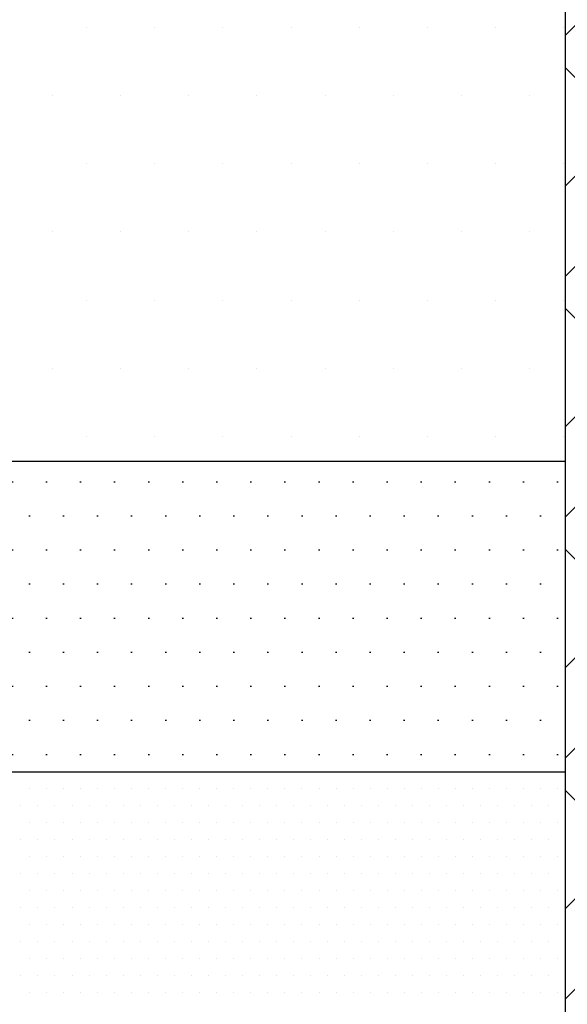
# Model space of a CAD drawing. Header units: millimetres. Extents: x 42141 to 43090, y 58789 to 59198.
# Tile 11 of 15: x 42223 to 42243, y 59123 to 59159. Entities that reach past the tile are written whole.
import ezdxf

# ---------------------------------------------------------------- set-up
doc = ezdxf.new("R2010")
doc.units = ezdxf.units.MM
doc.header["$MEASUREMENT"] = 0
for name, color, linetype in [('GROUND', 8, 'Continuous'), ('HATCH', 253, 'Continuous'), ('TRENCH', 3, 'Continuous')]:
    doc.layers.add(name, color=color, linetype=linetype)

# ---------------------------------------------------------------- blocks, each defined once
blk = doc.blocks.new('*X903')
at = {"color": 0}
for p, q in [((116.055, 186.765), (119.324, 190.035)), ((120.429, 181.196), (116.055, 185.57)), ((116.055, 181.241), (117.667, 182.853)), ((116.055, 177.927), (119.324, 181.196)), ((120.429, 172.357), (116.055, 176.732)), ((116.055, 172.402), (117.667, 174.015)), ((116.055, 169.088), (119.324, 172.357)), ((120.429, 163.518), (116.055, 167.893)), ((116.055, 163.564), (117.667, 165.176)), ((116.055, 160.249), (119.324, 163.518)), ((120.429, 154.68), (116.055, 159.054)), ((116.055, 154.725), (117.667, 156.337)), ((116.055, 151.41), (119.324, 154.68))]:
    blk.add_line(p, q, dxfattribs=at)
blk = doc.blocks.new('*X904')
at = {"color": 0}
for p, q in [((106.25, 232.5), (106.25, 232.5)), ((108.75, 232.5), (108.75, 232.5)), ((111.25, 232.5), (111.25, 232.5)), ((113.75, 232.5), (113.75, 232.5)), ((116.25, 232.5), (116.25, 232.5)), ((118.75, 232.5), (118.75, 232.5)), ((121.25, 232.5), (121.25, 232.5)), ((123.75, 232.5), (123.75, 232.5)), ((105, 230), (105, 230)), ((107.5, 230), (107.5, 230)), ((110, 230), (110, 230)), ((112.5, 230), (112.5, 230)), ((115, 230), (115, 230)), ((117.5, 230), (117.5, 230)), ((120, 230), (120, 230)), ((122.5, 230), (122.5, 230)), ((106.25, 227.5), (106.25, 227.5)), ((108.75, 227.5), (108.75, 227.5)), ((111.25, 227.5), (111.25, 227.5)), ((113.75, 227.5), (113.75, 227.5)), ((116.25, 227.5), (116.25, 227.5)), ((118.75, 227.5), (118.75, 227.5)), ((121.25, 227.5), (121.25, 227.5)), ((123.75, 227.5), (123.75, 227.5)), ((105, 225), (105, 225)), ((107.5, 225), (107.5, 225)), ((110, 225), (110, 225)), ((112.5, 225), (112.5, 225)), ((115, 225), (115, 225)), ((117.5, 225), (117.5, 225)), ((120, 225), (120, 225)), ((122.5, 225), (122.5, 225)), ((106.25, 222.5), (106.25, 222.5)), ((108.75, 222.5), (108.75, 222.5)), ((111.25, 222.5), (111.25, 222.5)), ((113.75, 222.5), (113.75, 222.5)), ((116.25, 222.5), (116.25, 222.5)), ((118.75, 222.5), (118.75, 222.5)), ((121.25, 222.5), (121.25, 222.5)), ((123.75, 222.5), (123.75, 222.5)), ((105, 220), (105, 220)), ((107.5, 220), (107.5, 220)), ((110, 220), (110, 220)), ((112.5, 220), (112.5, 220)), ((115, 220), (115, 220)), ((117.5, 220), (117.5, 220)), ((120, 220), (120, 220)), ((122.5, 220), (122.5, 220)), ((106.25, 217.5), (106.25, 217.5)), ((108.75, 217.5), (108.75, 217.5)), ((111.25, 217.5), (111.25, 217.5)), ((113.75, 217.5), (113.75, 217.5)), ((116.25, 217.5), (116.25, 217.5)), ((118.75, 217.5), (118.75, 217.5)), ((121.25, 217.5), (121.25, 217.5)), ((123.75, 217.5), (123.75, 217.5))]:
    blk.add_line(p, q, dxfattribs=at)

msp = doc.modelspace()

# ---------------------------------------------------------------- hatches: boundary and pattern name
h = msp.add_hatch()
h.set_pattern_fill('DOTS', color=256, scale=20, style=0)
h.set_pattern_definition([(0, (41896.2927, 58924.5074), (0.625, 1.25), [0, -1.25])])
h.paths.add_polyline_path([(42242.8352, 59131.3633), (42242.8352, 59142.7596), (42202.8352, 59142.7596), (42202.8352, 59131.3633)])

# ---------------------------------------------------------------- linework, layer by layer
for p, q in [((42223.1677, 59130.7574), (42223.1677, 59130.7574)), ((42223.7927, 59130.7574), (42223.7927, 59130.7574)), ((42224.4177, 59130.7574), (42224.4177, 59130.7574)), ((42225.0427, 59130.7574), (42225.0427, 59130.7574)), ((42225.6677, 59130.7574), (42225.6677, 59130.7574)), ((42226.2927, 59130.7574), (42226.2927, 59130.7574)), ((42226.9177, 59130.7574), (42226.9177, 59130.7574)), ((42227.5427, 59130.7574), (42227.5427, 59130.7574)), ((42228.1677, 59130.7574), (42228.1677, 59130.7574)), ((42228.7927, 59130.7574), (42228.7927, 59130.7574)), ((42229.4177, 59130.7574), (42229.4177, 59130.7574)), ((42230.0427, 59130.7574), (42230.0427, 59130.7574)), ((42230.6677, 59130.7574), (42230.6677, 59130.7574)), ((42231.2927, 59130.7574), (42231.2927, 59130.7574)), ((42231.9177, 59130.7574), (42231.9177, 59130.7574)), ((42232.5427, 59130.7574), (42232.5427, 59130.7574)), ((42233.1677, 59130.7574), (42233.1677, 59130.7574)), ((42233.7927, 59130.7574), (42233.7927, 59130.7574)), ((42234.4177, 59130.7574), (42234.4177, 59130.7574)), ((42235.0427, 59130.7574), (42235.0427, 59130.7574)), ((42235.6677, 59130.7574), (42235.6677, 59130.7574)), ((42236.2927, 59130.7574), (42236.2927, 59130.7574)), ((42236.9177, 59130.7574), (42236.9177, 59130.7574)), ((42237.5427, 59130.7574), (42237.5427, 59130.7574)), ((42238.1677, 59130.7574), (42238.1677, 59130.7574)), ((42238.7927, 59130.7574), (42238.7927, 59130.7574)), ((42239.4177, 59130.7574), (42239.4177, 59130.7574)), ((42240.0427, 59130.7574), (42240.0427, 59130.7574)), ((42240.6677, 59130.7574), (42240.6677, 59130.7574)), ((42241.2927, 59130.7574), (42241.2927, 59130.7574)), ((42241.9177, 59130.7574), (42241.9177, 59130.7574)), ((42242.5427, 59130.7574), (42242.5427, 59130.7574)), ((42222.8552, 59130.1324), (42222.8552, 59130.1324)), ((42223.4802, 59130.1324), (42223.4802, 59130.1324)), ((42224.1052, 59130.1324), (42224.1052, 59130.1324)), ((42224.7302, 59130.1324), (42224.7302, 59130.1324)), ((42225.3552, 59130.1324), (42225.3552, 59130.1324)), ((42225.9802, 59130.1324), (42225.9802, 59130.1324)), ((42226.6052, 59130.1324), (42226.6052, 59130.1324)), ((42227.2302, 59130.1324), (42227.2302, 59130.1324)), ((42227.8552, 59130.1324), (42227.8552, 59130.1324)), ((42228.4802, 59130.1324), (42228.4802, 59130.1324)), ((42229.1052, 59130.1324), (42229.1052, 59130.1324)), ((42229.7302, 59130.1324), (42229.7302, 59130.1324)), ((42230.3552, 59130.1324), (42230.3552, 59130.1324)), ((42230.9802, 59130.1324), (42230.9802, 59130.1324)), ((42231.6052, 59130.1324), (42231.6052, 59130.1324)), ((42232.2302, 59130.1324), (42232.2302, 59130.1324)), ((42232.8552, 59130.1324), (42232.8552, 59130.1324)), ((42233.4802, 59130.1324), (42233.4802, 59130.1324)), ((42234.1052, 59130.1324), (42234.1052, 59130.1324)), ((42234.7302, 59130.1324), (42234.7302, 59130.1324)), ((42235.3552, 59130.1324), (42235.3552, 59130.1324)), ((42235.9802, 59130.1324), (42235.9802, 59130.1324)), ((42236.6052, 59130.1324), (42236.6052, 59130.1324)), ((42237.2302, 59130.1324), (42237.2302, 59130.1324)), ((42237.8552, 59130.1324), (42237.8552, 59130.1324)), ((42238.4802, 59130.1324), (42238.4802, 59130.1324)), ((42239.1052, 59130.1324), (42239.1052, 59130.1324)), ((42239.7302, 59130.1324), (42239.7302, 59130.1324)), ((42240.3552, 59130.1324), (42240.3552, 59130.1324)), ((42240.9802, 59130.1324), (42240.9802, 59130.1324)), ((42241.6052, 59130.1324), (42241.6052, 59130.1324)), ((42242.2302, 59130.1324), (42242.2302, 59130.1324)), ((42223.1677, 59129.5074), (42223.1677, 59129.5074)), ((42223.7927, 59129.5074), (42223.7927, 59129.5074)), ((42224.4177, 59129.5074), (42224.4177, 59129.5074)), ((42225.0427, 59129.5074), (42225.0427, 59129.5074)), ((42225.6677, 59129.5074), (42225.6677, 59129.5074)), ((42226.2927, 59129.5074), (42226.2927, 59129.5074)), ((42226.9177, 59129.5074), (42226.9177, 59129.5074)), ((42227.5427, 59129.5074), (42227.5427, 59129.5074)), ((42228.1677, 59129.5074), (42228.1677, 59129.5074)), ((42228.7927, 59129.5074), (42228.7927, 59129.5074)), ((42229.4177, 59129.5074), (42229.4177, 59129.5074)), ((42230.0427, 59129.5074), (42230.0427, 59129.5074)), ((42230.6677, 59129.5074), (42230.6677, 59129.5074)), ((42231.2927, 59129.5074), (42231.2927, 59129.5074)), ((42231.9177, 59129.5074), (42231.9177, 59129.5074)), ((42232.5427, 59129.5074), (42232.5427, 59129.5074)), ((42233.1677, 59129.5074), (42233.1677, 59129.5074)), ((42233.7927, 59129.5074), (42233.7927, 59129.5074)), ((42234.4177, 59129.5074), (42234.4177, 59129.5074)), ((42235.0427, 59129.5074), (42235.0427, 59129.5074)), ((42235.6677, 59129.5074), (42235.6677, 59129.5074)), ((42236.2927, 59129.5074), (42236.2927, 59129.5074)), ((42236.9177, 59129.5074), (42236.9177, 59129.5074)), ((42237.5427, 59129.5074), (42237.5427, 59129.5074)), ((42238.1677, 59129.5074), (42238.1677, 59129.5074)), ((42238.7927, 59129.5074), (42238.7927, 59129.5074)), ((42239.4177, 59129.5074), (42239.4177, 59129.5074)), ((42240.0427, 59129.5074), (42240.0427, 59129.5074)), ((42240.6677, 59129.5074), (42240.6677, 59129.5074)), ((42241.2927, 59129.5074), (42241.2927, 59129.5074)), ((42241.9177, 59129.5074), (42241.9177, 59129.5074)), ((42242.5427, 59129.5074), (42242.5427, 59129.5074)), ((42222.8552, 59128.8824), (42222.8552, 59128.8824)), ((42223.4802, 59128.8824), (42223.4802, 59128.8824)), ((42224.1052, 59128.8824), (42224.1052, 59128.8824)), ((42224.7302, 59128.8824), (42224.7302, 59128.8824)), ((42225.3552, 59128.8824), (42225.3552, 59128.8824)), ((42225.9802, 59128.8824), (42225.9802, 59128.8824)), ((42226.6052, 59128.8824), (42226.6052, 59128.8824)), ((42227.2302, 59128.8824), (42227.2302, 59128.8824)), ((42227.8552, 59128.8824), (42227.8552, 59128.8824)), ((42228.4802, 59128.8824), (42228.4802, 59128.8824)), ((42229.1052, 59128.8824), (42229.1052, 59128.8824)), ((42229.7302, 59128.8824), (42229.7302, 59128.8824)), ((42230.3552, 59128.8824), (42230.3552, 59128.8824)), ((42230.9802, 59128.8824), (42230.9802, 59128.8824)), ((42231.6052, 59128.8824), (42231.6052, 59128.8824)), ((42232.2302, 59128.8824), (42232.2302, 59128.8824)), ((42232.8552, 59128.8824), (42232.8552, 59128.8824)), ((42233.4802, 59128.8824), (42233.4802, 59128.8824)), ((42234.1052, 59128.8824), (42234.1052, 59128.8824)), ((42234.7302, 59128.8824), (42234.7302, 59128.8824)), ((42235.3552, 59128.8824), (42235.3552, 59128.8824)), ((42235.9802, 59128.8824), (42235.9802, 59128.8824)), ((42236.6052, 59128.8824), (42236.6052, 59128.8824)), ((42237.2302, 59128.8824), (42237.2302, 59128.8824)), ((42237.8552, 59128.8824), (42237.8552, 59128.8824)), ((42238.4802, 59128.8824), (42238.4802, 59128.8824)), ((42239.1052, 59128.8824), (42239.1052, 59128.8824)), ((42239.7302, 59128.8824), (42239.7302, 59128.8824)), ((42240.3552, 59128.8824), (42240.3552, 59128.8824)), ((42240.9802, 59128.8824), (42240.9802, 59128.8824)), ((42241.6052, 59128.8824), (42241.6052, 59128.8824)), ((42242.2302, 59128.8824), (42242.2302, 59128.8824)), ((42223.1677, 59128.2574), (42223.1677, 59128.2574)), ((42223.7927, 59128.2574), (42223.7927, 59128.2574)), ((42224.4177, 59128.2574), (42224.4177, 59128.2574)), ((42225.0427, 59128.2574), (42225.0427, 59128.2574)), ((42225.6677, 59128.2574), (42225.6677, 59128.2574)), ((42226.2927, 59128.2574), (42226.2927, 59128.2574)), ((42226.9177, 59128.2574), (42226.9177, 59128.2574)), ((42227.5427, 59128.2574), (42227.5427, 59128.2574)), ((42228.1677, 59128.2574), (42228.1677, 59128.2574)), ((42228.7927, 59128.2574), (42228.7927, 59128.2574)), ((42229.4177, 59128.2574), (42229.4177, 59128.2574)), ((42230.0427, 59128.2574), (42230.0427, 59128.2574)), ((42230.6677, 59128.2574), (42230.6677, 59128.2574)), ((42231.2927, 59128.2574), (42231.2927, 59128.2574)), ((42231.9177, 59128.2574), (42231.9177, 59128.2574)), ((42232.5427, 59128.2574), (42232.5427, 59128.2574)), ((42233.1677, 59128.2574), (42233.1677, 59128.2574)), ((42233.7927, 59128.2574), (42233.7927, 59128.2574)), ((42234.4177, 59128.2574), (42234.4177, 59128.2574)), ((42235.0427, 59128.2574), (42235.0427, 59128.2574)), ((42235.6677, 59128.2574), (42235.6677, 59128.2574)), ((42236.2927, 59128.2574), (42236.2927, 59128.2574)), ((42236.9177, 59128.2574), (42236.9177, 59128.2574)), ((42237.5427, 59128.2574), (42237.5427, 59128.2574)), ((42238.1677, 59128.2574), (42238.1677, 59128.2574)), ((42238.7927, 59128.2574), (42238.7927, 59128.2574)), ((42239.4177, 59128.2574), (42239.4177, 59128.2574)), ((42240.0427, 59128.2574), (42240.0427, 59128.2574)), ((42240.6677, 59128.2574), (42240.6677, 59128.2574)), ((42241.2927, 59128.2574), (42241.2927, 59128.2574)), ((42241.9177, 59128.2574), (42241.9177, 59128.2574)), ((42242.5427, 59128.2574), (42242.5427, 59128.2574)), ((42222.8552, 59127.6324), (42222.8552, 59127.6324)), ((42223.4802, 59127.6324), (42223.4802, 59127.6324)), ((42224.1052, 59127.6324), (42224.1052, 59127.6324)), ((42224.7302, 59127.6324), (42224.7302, 59127.6324)), ((42225.3552, 59127.6324), (42225.3552, 59127.6324)), ((42225.9802, 59127.6324), (42225.9802, 59127.6324)), ((42226.6052, 59127.6324), (42226.6052, 59127.6324)), ((42227.2302, 59127.6324), (42227.2302, 59127.6324)), ((42227.8552, 59127.6324), (42227.8552, 59127.6324)), ((42228.4802, 59127.6324), (42228.4802, 59127.6324)), ((42229.1052, 59127.6324), (42229.1052, 59127.6324)), ((42229.7302, 59127.6324), (42229.7302, 59127.6324)), ((42230.3552, 59127.6324), (42230.3552, 59127.6324)), ((42230.9802, 59127.6324), (42230.9802, 59127.6324)), ((42231.6052, 59127.6324), (42231.6052, 59127.6324)), ((42232.2302, 59127.6324), (42232.2302, 59127.6324)), ((42232.8552, 59127.6324), (42232.8552, 59127.6324)), ((42233.4802, 59127.6324), (42233.4802, 59127.6324)), ((42234.1052, 59127.6324), (42234.1052, 59127.6324)), ((42234.7302, 59127.6324), (42234.7302, 59127.6324)), ((42235.3552, 59127.6324), (42235.3552, 59127.6324)), ((42235.9802, 59127.6324), (42235.9802, 59127.6324)), ((42236.6052, 59127.6324), (42236.6052, 59127.6324)), ((42237.2302, 59127.6324), (42237.2302, 59127.6324)), ((42237.8552, 59127.6324), (42237.8552, 59127.6324)), ((42238.4802, 59127.6324), (42238.4802, 59127.6324)), ((42239.1052, 59127.6324), (42239.1052, 59127.6324)), ((42239.7302, 59127.6324), (42239.7302, 59127.6324)), ((42240.3552, 59127.6324), (42240.3552, 59127.6324)), ((42240.9802, 59127.6324), (42240.9802, 59127.6324)), ((42241.6052, 59127.6324), (42241.6052, 59127.6324)), ((42242.2302, 59127.6324), (42242.2302, 59127.6324)), ((42223.1677, 59127.0074), (42223.1677, 59127.0074)), ((42223.7927, 59127.0074), (42223.7927, 59127.0074)), ((42224.4177, 59127.0074), (42224.4177, 59127.0074)), ((42225.0427, 59127.0074), (42225.0427, 59127.0074)), ((42225.6677, 59127.0074), (42225.6677, 59127.0074)), ((42226.2927, 59127.0074), (42226.2927, 59127.0074)), ((42226.9177, 59127.0074), (42226.9177, 59127.0074)), ((42227.5427, 59127.0074), (42227.5427, 59127.0074)), ((42228.1677, 59127.0074), (42228.1677, 59127.0074)), ((42228.7927, 59127.0074), (42228.7927, 59127.0074)), ((42229.4177, 59127.0074), (42229.4177, 59127.0074)), ((42230.0427, 59127.0074), (42230.0427, 59127.0074)), ((42230.6677, 59127.0074), (42230.6677, 59127.0074)), ((42231.2927, 59127.0074), (42231.2927, 59127.0074)), ((42231.9177, 59127.0074), (42231.9177, 59127.0074)), ((42232.5427, 59127.0074), (42232.5427, 59127.0074)), ((42233.1677, 59127.0074), (42233.1677, 59127.0074)), ((42233.7927, 59127.0074), (42233.7927, 59127.0074)), ((42234.4177, 59127.0074), (42234.4177, 59127.0074)), ((42235.0427, 59127.0074), (42235.0427, 59127.0074)), ((42235.6677, 59127.0074), (42235.6677, 59127.0074)), ((42236.2927, 59127.0074), (42236.2927, 59127.0074)), ((42236.9177, 59127.0074), (42236.9177, 59127.0074)), ((42237.5427, 59127.0074), (42237.5427, 59127.0074)), ((42238.1677, 59127.0074), (42238.1677, 59127.0074)), ((42238.7927, 59127.0074), (42238.7927, 59127.0074)), ((42239.4177, 59127.0074), (42239.4177, 59127.0074)), ((42240.0427, 59127.0074), (42240.0427, 59127.0074)), ((42240.6677, 59127.0074), (42240.6677, 59127.0074)), ((42241.2927, 59127.0074), (42241.2927, 59127.0074)), ((42241.9177, 59127.0074), (42241.9177, 59127.0074)), ((42242.5427, 59127.0074), (42242.5427, 59127.0074)), ((42222.8552, 59126.3824), (42222.8552, 59126.3824)), ((42223.4802, 59126.3824), (42223.4802, 59126.3824)), ((42224.1052, 59126.3824), (42224.1052, 59126.3824)), ((42224.7302, 59126.3824), (42224.7302, 59126.3824)), ((42225.3552, 59126.3824), (42225.3552, 59126.3824)), ((42225.9802, 59126.3824), (42225.9802, 59126.3824)), ((42226.6052, 59126.3824), (42226.6052, 59126.3824)), ((42227.2302, 59126.3824), (42227.2302, 59126.3824)), ((42227.8552, 59126.3824), (42227.8552, 59126.3824)), ((42228.4802, 59126.3824), (42228.4802, 59126.3824)), ((42229.1052, 59126.3824), (42229.1052, 59126.3824)), ((42229.7302, 59126.3824), (42229.7302, 59126.3824)), ((42230.3552, 59126.3824), (42230.3552, 59126.3824)), ((42230.9802, 59126.3824), (42230.9802, 59126.3824)), ((42231.6052, 59126.3824), (42231.6052, 59126.3824)), ((42232.2302, 59126.3824), (42232.2302, 59126.3824)), ((42232.8552, 59126.3824), (42232.8552, 59126.3824)), ((42233.4802, 59126.3824), (42233.4802, 59126.3824)), ((42234.1052, 59126.3824), (42234.1052, 59126.3824)), ((42234.7302, 59126.3824), (42234.7302, 59126.3824)), ((42235.3552, 59126.3824), (42235.3552, 59126.3824)), ((42235.9802, 59126.3824), (42235.9802, 59126.3824)), ((42236.6052, 59126.3824), (42236.6052, 59126.3824)), ((42237.2302, 59126.3824), (42237.2302, 59126.3824)), ((42237.8552, 59126.3824), (42237.8552, 59126.3824)), ((42238.4802, 59126.3824), (42238.4802, 59126.3824)), ((42239.1052, 59126.3824), (42239.1052, 59126.3824)), ((42239.7302, 59126.3824), (42239.7302, 59126.3824)), ((42240.3552, 59126.3824), (42240.3552, 59126.3824)), ((42240.9802, 59126.3824), (42240.9802, 59126.3824)), ((42241.6052, 59126.3824), (42241.6052, 59126.3824)), ((42242.2302, 59126.3824), (42242.2302, 59126.3824)), ((42223.1677, 59125.7574), (42223.1677, 59125.7574)), ((42223.7927, 59125.7574), (42223.7927, 59125.7574)), ((42224.4177, 59125.7574), (42224.4177, 59125.7574)), ((42225.0427, 59125.7574), (42225.0427, 59125.7574)), ((42225.6677, 59125.7574), (42225.6677, 59125.7574)), ((42226.2927, 59125.7574), (42226.2927, 59125.7574)), ((42226.9177, 59125.7574), (42226.9177, 59125.7574)), ((42227.5427, 59125.7574), (42227.5427, 59125.7574)), ((42228.1677, 59125.7574), (42228.1677, 59125.7574)), ((42228.7927, 59125.7574), (42228.7927, 59125.7574)), ((42229.4177, 59125.7574), (42229.4177, 59125.7574)), ((42230.0427, 59125.7574), (42230.0427, 59125.7574)), ((42230.6677, 59125.7574), (42230.6677, 59125.7574)), ((42231.2927, 59125.7574), (42231.2927, 59125.7574)), ((42231.9177, 59125.7574), (42231.9177, 59125.7574)), ((42232.5427, 59125.7574), (42232.5427, 59125.7574)), ((42233.1677, 59125.7574), (42233.1677, 59125.7574)), ((42233.7927, 59125.7574), (42233.7927, 59125.7574)), ((42234.4177, 59125.7574), (42234.4177, 59125.7574)), ((42235.0427, 59125.7574), (42235.0427, 59125.7574)), ((42235.6677, 59125.7574), (42235.6677, 59125.7574)), ((42236.2927, 59125.7574), (42236.2927, 59125.7574)), ((42236.9177, 59125.7574), (42236.9177, 59125.7574)), ((42237.5427, 59125.7574), (42237.5427, 59125.7574)), ((42238.1677, 59125.7574), (42238.1677, 59125.7574)), ((42238.7927, 59125.7574), (42238.7927, 59125.7574)), ((42239.4177, 59125.7574), (42239.4177, 59125.7574)), ((42240.0427, 59125.7574), (42240.0427, 59125.7574)), ((42240.6677, 59125.7574), (42240.6677, 59125.7574)), ((42241.2927, 59125.7574), (42241.2927, 59125.7574)), ((42241.9177, 59125.7574), (42241.9177, 59125.7574)), ((42242.5427, 59125.7574), (42242.5427, 59125.7574)), ((42222.8552, 59125.1324), (42222.8552, 59125.1324)), ((42223.4802, 59125.1324), (42223.4802, 59125.1324)), ((42224.1052, 59125.1324), (42224.1052, 59125.1324)), ((42224.7302, 59125.1324), (42224.7302, 59125.1324)), ((42225.3552, 59125.1324), (42225.3552, 59125.1324)), ((42225.9802, 59125.1324), (42225.9802, 59125.1324)), ((42226.6052, 59125.1324), (42226.6052, 59125.1324)), ((42227.2302, 59125.1324), (42227.2302, 59125.1324)), ((42227.8552, 59125.1324), (42227.8552, 59125.1324)), ((42228.4802, 59125.1324), (42228.4802, 59125.1324)), ((42229.1052, 59125.1324), (42229.1052, 59125.1324)), ((42229.7302, 59125.1324), (42229.7302, 59125.1324)), ((42230.3552, 59125.1324), (42230.3552, 59125.1324)), ((42230.9802, 59125.1324), (42230.9802, 59125.1324)), ((42231.6052, 59125.1324), (42231.6052, 59125.1324)), ((42232.2302, 59125.1324), (42232.2302, 59125.1324)), ((42232.8552, 59125.1324), (42232.8552, 59125.1324)), ((42233.4802, 59125.1324), (42233.4802, 59125.1324)), ((42234.1052, 59125.1324), (42234.1052, 59125.1324)), ((42234.7302, 59125.1324), (42234.7302, 59125.1324)), ((42235.3552, 59125.1324), (42235.3552, 59125.1324)), ((42235.9802, 59125.1324), (42235.9802, 59125.1324)), ((42236.6052, 59125.1324), (42236.6052, 59125.1324)), ((42237.2302, 59125.1324), (42237.2302, 59125.1324)), ((42237.8552, 59125.1324), (42237.8552, 59125.1324)), ((42238.4802, 59125.1324), (42238.4802, 59125.1324)), ((42239.1052, 59125.1324), (42239.1052, 59125.1324)), ((42239.7302, 59125.1324), (42239.7302, 59125.1324)), ((42240.3552, 59125.1324), (42240.3552, 59125.1324)), ((42240.9802, 59125.1324), (42240.9802, 59125.1324)), ((42241.6052, 59125.1324), (42241.6052, 59125.1324)), ((42242.2302, 59125.1324), (42242.2302, 59125.1324)), ((42223.1677, 59124.5074), (42223.1677, 59124.5074)), ((42223.7927, 59124.5074), (42223.7927, 59124.5074)), ((42224.4177, 59124.5074), (42224.4177, 59124.5074)), ((42225.0427, 59124.5074), (42225.0427, 59124.5074)), ((42225.6677, 59124.5074), (42225.6677, 59124.5074)), ((42226.2927, 59124.5074), (42226.2927, 59124.5074)), ((42226.9177, 59124.5074), (42226.9177, 59124.5074)), ((42227.5427, 59124.5074), (42227.5427, 59124.5074)), ((42228.1677, 59124.5074), (42228.1677, 59124.5074)), ((42228.7927, 59124.5074), (42228.7927, 59124.5074)), ((42229.4177, 59124.5074), (42229.4177, 59124.5074)), ((42230.0427, 59124.5074), (42230.0427, 59124.5074)), ((42230.6677, 59124.5074), (42230.6677, 59124.5074)), ((42231.2927, 59124.5074), (42231.2927, 59124.5074)), ((42231.9177, 59124.5074), (42231.9177, 59124.5074)), ((42232.5427, 59124.5074), (42232.5427, 59124.5074)), ((42233.1677, 59124.5074), (42233.1677, 59124.5074)), ((42233.7927, 59124.5074), (42233.7927, 59124.5074)), ((42234.4177, 59124.5074), (42234.4177, 59124.5074)), ((42235.0427, 59124.5074), (42235.0427, 59124.5074)), ((42235.6677, 59124.5074), (42235.6677, 59124.5074)), ((42236.2927, 59124.5074), (42236.2927, 59124.5074)), ((42236.9177, 59124.5074), (42236.9177, 59124.5074)), ((42237.5427, 59124.5074), (42237.5427, 59124.5074)), ((42238.1677, 59124.5074), (42238.1677, 59124.5074)), ((42238.7927, 59124.5074), (42238.7927, 59124.5074)), ((42239.4177, 59124.5074), (42239.4177, 59124.5074)), ((42240.0427, 59124.5074), (42240.0427, 59124.5074)), ((42240.6677, 59124.5074), (42240.6677, 59124.5074)), ((42241.2927, 59124.5074), (42241.2927, 59124.5074)), ((42241.9177, 59124.5074), (42241.9177, 59124.5074)), ((42242.5427, 59124.5074), (42242.5427, 59124.5074)), ((42222.8552, 59123.8824), (42222.8552, 59123.8824)), ((42223.4802, 59123.8824), (42223.4802, 59123.8824)), ((42224.1052, 59123.8824), (42224.1052, 59123.8824)), ((42224.7302, 59123.8824), (42224.7302, 59123.8824)), ((42225.3552, 59123.8824), (42225.3552, 59123.8824)), ((42225.9802, 59123.8824), (42225.9802, 59123.8824)), ((42226.6052, 59123.8824), (42226.6052, 59123.8824)), ((42227.2302, 59123.8824), (42227.2302, 59123.8824)), ((42227.8552, 59123.8824), (42227.8552, 59123.8824)), ((42228.4802, 59123.8824), (42228.4802, 59123.8824)), ((42229.1052, 59123.8824), (42229.1052, 59123.8824)), ((42229.7302, 59123.8824), (42229.7302, 59123.8824)), ((42230.3552, 59123.8824), (42230.3552, 59123.8824)), ((42230.9802, 59123.8824), (42230.9802, 59123.8824)), ((42231.6052, 59123.8824), (42231.6052, 59123.8824)), ((42232.2302, 59123.8824), (42232.2302, 59123.8824)), ((42232.8552, 59123.8824), (42232.8552, 59123.8824)), ((42233.4802, 59123.8824), (42233.4802, 59123.8824)), ((42234.1052, 59123.8824), (42234.1052, 59123.8824)), ((42234.7302, 59123.8824), (42234.7302, 59123.8824)), ((42235.3552, 59123.8824), (42235.3552, 59123.8824)), ((42235.9802, 59123.8824), (42235.9802, 59123.8824)), ((42236.6052, 59123.8824), (42236.6052, 59123.8824)), ((42237.2302, 59123.8824), (42237.2302, 59123.8824)), ((42237.8552, 59123.8824), (42237.8552, 59123.8824)), ((42238.4802, 59123.8824), (42238.4802, 59123.8824)), ((42239.1052, 59123.8824), (42239.1052, 59123.8824)), ((42239.7302, 59123.8824), (42239.7302, 59123.8824)), ((42240.3552, 59123.8824), (42240.3552, 59123.8824)), ((42240.9802, 59123.8824), (42240.9802, 59123.8824)), ((42241.6052, 59123.8824), (42241.6052, 59123.8824)), ((42242.2302, 59123.8824), (42242.2302, 59123.8824)), ((42223.1677, 59123.2574), (42223.1677, 59123.2574)), ((42223.7927, 59123.2574), (42223.7927, 59123.2574)), ((42224.4177, 59123.2574), (42224.4177, 59123.2574)), ((42225.0427, 59123.2574), (42225.0427, 59123.2574)), ((42225.6677, 59123.2574), (42225.6677, 59123.2574)), ((42226.2927, 59123.2574), (42226.2927, 59123.2574)), ((42226.9177, 59123.2574), (42226.9177, 59123.2574)), ((42227.5427, 59123.2574), (42227.5427, 59123.2574)), ((42228.1677, 59123.2574), (42228.1677, 59123.2574)), ((42228.7927, 59123.2574), (42228.7927, 59123.2574)), ((42229.4177, 59123.2574), (42229.4177, 59123.2574)), ((42230.0427, 59123.2574), (42230.0427, 59123.2574)), ((42230.6677, 59123.2574), (42230.6677, 59123.2574)), ((42231.2927, 59123.2574), (42231.2927, 59123.2574)), ((42231.9177, 59123.2574), (42231.9177, 59123.2574)), ((42232.5427, 59123.2574), (42232.5427, 59123.2574)), ((42233.1677, 59123.2574), (42233.1677, 59123.2574)), ((42233.7927, 59123.2574), (42233.7927, 59123.2574)), ((42234.4177, 59123.2574), (42234.4177, 59123.2574)), ((42235.0427, 59123.2574), (42235.0427, 59123.2574)), ((42235.6677, 59123.2574), (42235.6677, 59123.2574)), ((42236.2927, 59123.2574), (42236.2927, 59123.2574)), ((42236.9177, 59123.2574), (42236.9177, 59123.2574)), ((42237.5427, 59123.2574), (42237.5427, 59123.2574)), ((42238.1677, 59123.2574), (42238.1677, 59123.2574)), ((42238.7927, 59123.2574), (42238.7927, 59123.2574)), ((42239.4177, 59123.2574), (42239.4177, 59123.2574)), ((42240.0427, 59123.2574), (42240.0427, 59123.2574)), ((42240.6677, 59123.2574), (42240.6677, 59123.2574)), ((42241.2927, 59123.2574), (42241.2927, 59123.2574)), ((42241.9177, 59123.2574), (42241.9177, 59123.2574)), ((42242.5427, 59123.2574), (42242.5427, 59123.2574))]:
    msp.add_line(p, q)
at = {"layer": 'Defpoints', "linetype": 'ByBlock'}
for p in [(42242.8352, 59142.7596), (42242.8352, 59142.2198), (42242.8352, 59131.3633), (42242.8352, 59131.1544), (42242.8352, 59131.1544), (42242.8352, 59130.8235)]:
    msp.add_point(p, dxfattribs=at)
at = {"layer": 'TRENCH'}
for p, q in [((42242.8352, 59149.7513), (42242.8352, 59195.7867)), ((42242.8352, 59087.7513), (42242.8352, 59149.7513)), ((42242.8352, 59109.7513), (42242.8352, 59149.7513)), ((42202.8352, 59142.7596), (42242.8352, 59142.7596)), ((42202.8352, 59131.3633), (42242.8352, 59131.3633))]:
    msp.add_line(p, q, dxfattribs=at)

# ---------------------------------------------------------------- block references
at = {"layer": 'GROUND'}
msp.add_blockref('*X903', (42126.7804, 58971.6309), dxfattribs=at)
at = {"layer": 'HATCH'}
msp.add_blockref('*X904', (42119.0162, 58926.1777), dxfattribs=at)

doc.saveas('drawing.dxf')
